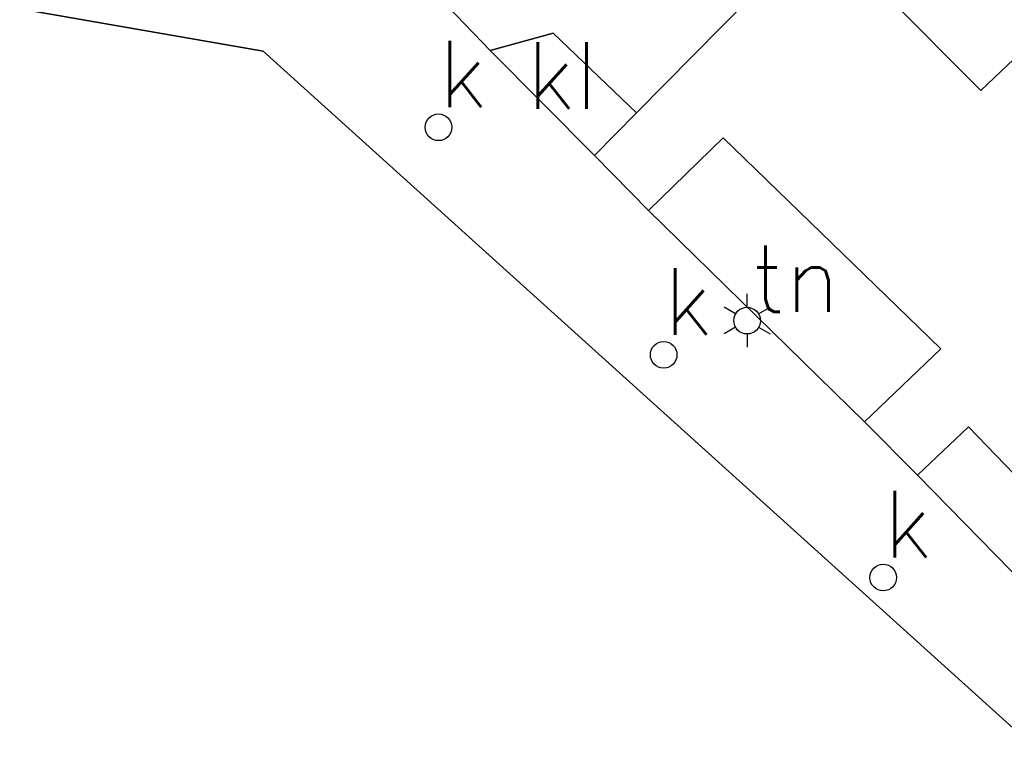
# Model space of a CAD drawing. Header units: millimetres. Extents: x 129727 to 131402, y 399018 to 399724.
# Tile 8 of 60: x 129879 to 129916, y 399370 to 399397. Entities that reach past the tile are written whole.
import ezdxf
from ezdxf.enums import TextEntityAlignment as Align

# ---------------------------------------------------------------- set-up
doc = ezdxf.new("R2010")
doc.units = ezdxf.units.MM
for name, color, linetype in [('MDI-IN-OPNAMEGRENS', 7, 'Continuous'), ('MDI-VL-GROND', 7, 'Continuous'), ('MDI-VL-VERHARDING', 7, 'Continuous'), ('MDI-XX-BEBOUWING', 10, 'Continuous'), ('MDI-XX-GROND', 255, 'Continuous'), ('MDI-XX-RIOLERING', 130, 'Continuous'), ('MDI-XX-TERREINAFSCH', 253, 'Continuous'), ('MDI-XX-VERHARDING', 30, 'Continuous')]:
    doc.layers.add(name, color=color, linetype=linetype)
doc.styles.add('ROMANS25', font='ROMANS.shx', dxfattribs={"height": 2.5})

msp = doc.modelspace()

# ---------------------------------------------------------------- linework, layer by layer
for p, q in [((129906.416, 399386.318), (129906.416, 399386.818)), ((129905.983, 399386.068), (129905.55, 399386.318)), ((129906.849, 399386.068), (129907.282, 399386.318)), ((129905.983, 399385.568), (129905.55, 399385.318)), ((129906.849, 399385.568), (129907.282, 399385.318)), ((129906.416, 399385.318), (129906.416, 399384.818))]:
    msp.add_line(p, q)
for centre in [(129894.833, 399393.073), (129906.416, 399385.818), (129903.285, 399384.538), (129911.528, 399376.177)]:
    msp.add_circle(centre, 0.5)
at = {"layer": 'MDI-IN-OPNAMEGRENS'}
for p, q in [((129879.112, 399397.524), (129888.254, 399395.936)), ((129888.254, 399395.936), (129968.812, 399323.186))]:
    msp.add_line(p, q, dxfattribs=at)
at = {"layer": 'MDI-VL-GROND'}
for p, q in [((129908.488, 399399.919), (129902.259, 399393.612)), ((129915.186, 399394.459), (129911.501, 399398.169)), ((129896.773, 399395.953), (129894.841, 399397.971)), ((129899.135, 399396.608), (129896.773, 399395.953)), ((129902.259, 399393.612), (129899.135, 399396.608)), ((129917.308, 399396.462), (129915.186, 399394.459)), ((129902.714, 399389.957), (129905.513, 399392.682)), ((129905.513, 399392.682), (129913.693, 399384.76)), ((129910.827, 399382.027), (129902.714, 399389.957)), ((129913.693, 399384.76), (129910.827, 399382.027)), ((129910.827, 399382.027), (129910.827, 399382.027)), ((129912.815, 399380.02), (129914.728, 399381.834)), ((129914.728, 399381.834), (129916.782, 399379.707)), ((129921.477, 399371.158), (129912.815, 399380.02))]:
    msp.add_line(p, q, dxfattribs=at)
at = {"layer": 'MDI-VL-VERHARDING'}
for p, q in [((129894.841, 399397.971), (129896.773, 399395.953)), ((129888.254, 399395.936), (129879.112, 399397.524)), ((129896.773, 399395.953), (129899.135, 399396.608)), ((129899.135, 399396.608), (129902.259, 399393.612)), ((129968.812, 399323.186), (129888.254, 399395.936)), ((129896.773, 399395.953), (129900.684, 399392.018)), ((129900.684, 399392.018), (129896.773, 399395.953)), ((129896.773, 399395.953), (129896.773, 399395.953)), ((129902.259, 399393.612), (129900.684, 399392.018)), ((129900.684, 399392.018), (129902.714, 399389.957)), ((129902.714, 399389.957), (129910.827, 399382.027)), ((129910.827, 399382.027), (129912.815, 399380.02)), ((129912.815, 399380.02), (129921.477, 399371.158))]:
    msp.add_line(p, q, dxfattribs=at)
at = {"layer": 'MDI-XX-BEBOUWING'}
for p, q in [((129902.259, 399393.612), (129908.488, 399399.919)), ((129911.501, 399398.169), (129915.186, 399394.459)), ((129915.186, 399394.459), (129917.308, 399396.462)), ((129900.684, 399392.018), (129902.259, 399393.612)), ((129905.513, 399392.682), (129902.714, 399389.957)), ((129913.693, 399384.76), (129905.513, 399392.682)), ((129902.714, 399389.957), (129900.684, 399392.018)), ((129910.827, 399382.027), (129913.693, 399384.76)), ((129912.815, 399380.02), (129910.827, 399382.027)), ((129914.728, 399381.834), (129912.815, 399380.02)), ((129916.782, 399379.707), (129914.728, 399381.834))]:
    msp.add_line(p, q, dxfattribs=at)
at = {"layer": 'MDI-XX-TERREINAFSCH'}
for p, q in [((129894.841, 399397.971), (129896.773, 399395.953)), ((129896.773, 399395.953), (129899.135, 399396.608)), ((129899.135, 399396.608), (129902.259, 399393.612)), ((129896.773, 399395.953), (129900.684, 399392.018)), ((129902.714, 399389.957), (129910.827, 399382.027)), ((129912.815, 399380.02), (129921.477, 399371.158))]:
    msp.add_line(p, q, dxfattribs=at)

# ---------------------------------------------------------------- texts
at = {"layer": 'MDI-XX-GROND', "style": 'ROMANS25'}
msp.add_text('tn', height=2.5, dxfattribs=at).set_placement((129908.235, 399387.394), align=Align.MIDDLE_CENTER)
at = {"layer": 'MDI-XX-RIOLERING', "style": 'ROMANS25'}
for p in [(129894.833, 399393.073), (129903.285, 399384.538), (129911.528, 399376.177)]:
    msp.add_text('k', height=2.5, dxfattribs=at).set_placement(p, align=Align.BOTTOM_LEFT)
at = {"layer": 'MDI-XX-VERHARDING', "style": 'ROMANS25'}
msp.add_text('kl', height=2.5, dxfattribs=at).set_placement((129899.474, 399395.013), align=Align.MIDDLE_CENTER)

doc.saveas('drawing.dxf')
